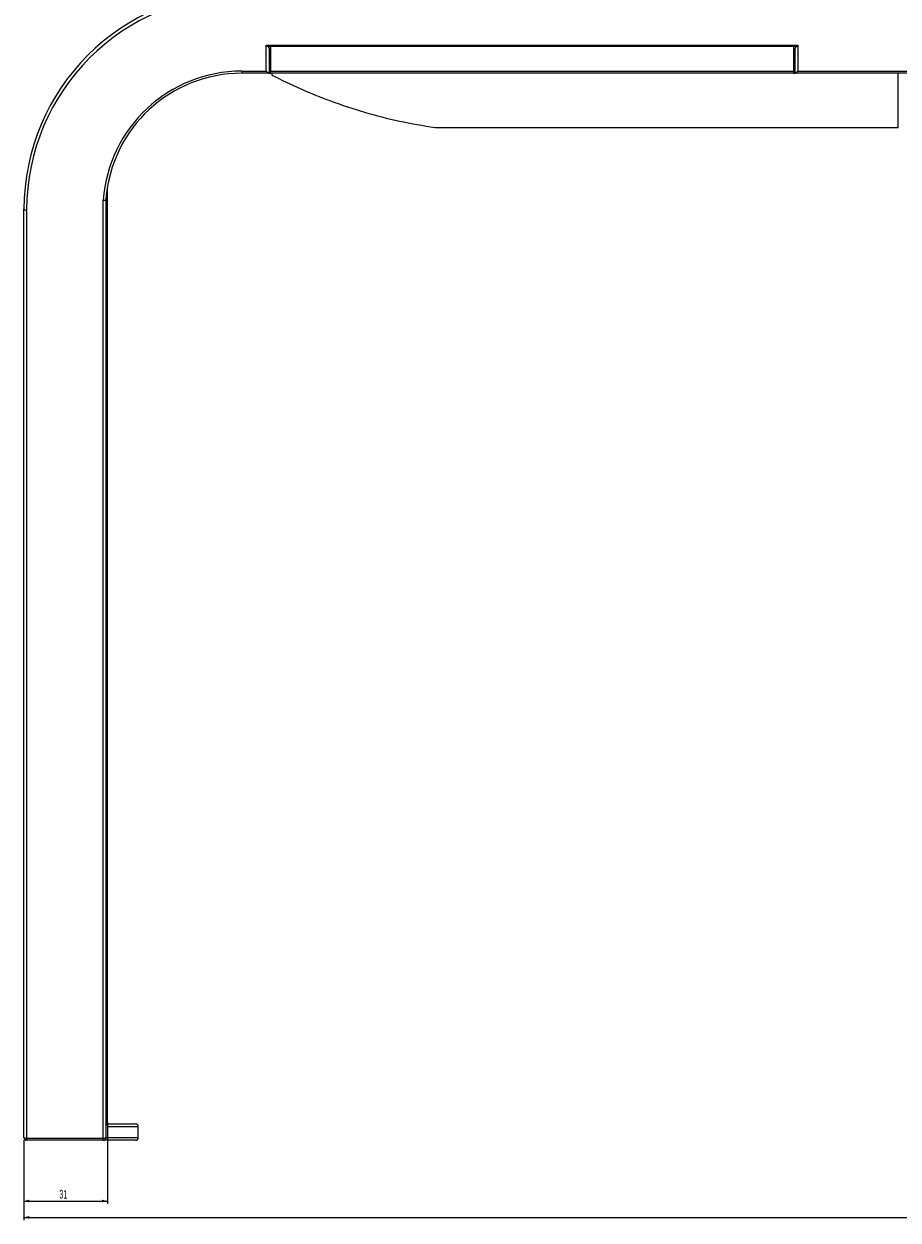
# Model space of a CAD drawing. Header units: millimetres. Extents: x 105 to 2940, y 116 to 1558.
# Tile 8 of 38: x 105 to 426, y 771 to 1211. Entities that reach past the tile are written whole.
import ezdxf

# ---------------------------------------------------------------- set-up
doc = ezdxf.new("R2010")
doc.units = ezdxf.units.MM
doc.layers.add('FORMAT', color=7, linetype='Continuous')
doc.styles.add('SLDTEXTSTYLE0', font='TXT', dxfattribs={"width": 0.605})
doc.dimstyles.new('SLDDIMSTYLE0', dxfattribs={"dimtxt": 3.081982, "dimasz": 2, "dimexe": 0, "dimexo": 0.0625, "dimgap": 0.770496, "dimtad": 1, "dimdec": 0, "dimrnd": 1e-09, "dimzin": 12, "dimdsep": 46, "dimtxsty": 'SLDTEXTSTYLE0', "dimsah": 1, "dimcen": 0.09, "dimadec": 0, "dimazin": 3, "dimtfac": 1, "dimtofl": 0, "dimtmove": 0, "dimatfit": 3, "dimfxl": 1, "dimfrac": 2, "dimtolj": 1, "dimtzin": 12, "dimarcsym": 0})
doc.dimstyles.new('SLDDIMSTYLE1', dxfattribs={"dimtxt": 3.081982, "dimasz": 2, "dimexe": 0, "dimexo": 0.0625, "dimgap": 0.770496, "dimtad": 1, "dimrnd": 1e-09, "dimzin": 12, "dimdsep": 46, "dimtxsty": 'SLDTEXTSTYLE0', "dimsah": 1, "dimcen": 0.09, "dimadec": 0, "dimazin": 3, "dimtfac": 1, "dimtofl": 0, "dimtmove": 0, "dimatfit": 3, "dimfxl": 1, "dimfrac": 2, "dimtolj": 1, "dimtzin": 12, "dimarcsym": 0})

# ---------------------------------------------------------------- blocks, each defined once
blk = doc.blocks.new('_D_1')
at = {"layer": 'FORMAT'}
for p, q in [((104.76, 800.52), (104.76, 771.2)), ((2124.76, 800.52), (2124.76, 771.2)), ((104.76, 772.19), (2124.76, 772.19))]:
    blk.add_line(p, q, dxfattribs=at)
for points in [[(104.76, 772.19), (106.76, 771.69), (106.76, 772.69)], [(2124.76, 772.19), (2122.76, 772.69), (2122.76, 771.69)]]:
    blk.add_solid(points, dxfattribs=at)
at = {"layer": 'FORMAT', "insert": (1110.06, 776.28), "char_height": 3.175, "attachment_point": 1, "style": 'SLDTEXTSTYLE0'}
blk.add_mtext('2020', dxfattribs=at)
blk = doc.blocks.new('_D_3')
at = {"layer": 'FORMAT'}
for p, q in [((135.42, 805.96), (135.42, 777.2)), ((104.76, 800.52), (104.76, 777.2)), ((104.76, 778.19), (135.42, 778.19))]:
    blk.add_line(p, q, dxfattribs=at)
for points in [[(104.76, 778.19), (106.76, 777.69), (106.76, 778.69)], [(135.42, 778.19), (133.42, 778.69), (133.42, 777.69)]]:
    blk.add_solid(points, dxfattribs=at)
at = {"layer": 'FORMAT', "insert": (117.74, 782.28), "char_height": 3.175, "attachment_point": 1, "style": 'SLDTEXTSTYLE0'}
blk.add_mtext('31', dxfattribs=at)

msp = doc.modelspace()

# ---------------------------------------------------------------- linework, layer by layer
at = {"color": 7, "linetype": 'Continuous', "lineweight": 25}
for p, q in [((193.76, 1202.737), (388.96, 1202.737)), ((193.76, 1193.248), (193.76, 1202.737)), ((194.76, 1201.63), (194.76, 1192.507)), ((195.36, 1202.357), (195.36, 1193.248)), ((387.36, 1202.357), (195.36, 1202.357)), ((387.36, 1202.357), (387.36, 1193.248)), ((387.96, 1192.507), (387.96, 1201.63)), ((388.96, 1202.737), (388.96, 1193.248)), ((195.36, 1197.507), (194.76, 1197.507)), ((387.96, 1197.507), (387.36, 1197.507)), ((184.76, 1193.248), (193.76, 1193.248)), ((184.76, 1193.248), (184.76, 1192.507)), ((194.726, 1192.507), (184.76, 1192.507)), ((194.76, 1192.507), (194.726, 1192.507)), ((194.76, 1192.507), (195.36, 1192.507)), ((195.36, 1193.248), (387.36, 1193.248)), ((195.36, 1192.507), (195.36, 1193.248)), ((387.36, 1192.507), (195.36, 1192.507)), ((195.76, 1192.507), (195.76, 1191.826)), ((387.36, 1193.248), (387.36, 1192.507)), ((387.36, 1192.507), (387.96, 1192.507)), ((387.994, 1192.507), (387.96, 1192.507)), ((2044.76, 1192.507), (387.994, 1192.507)), ((388.96, 1193.248), (2044.76, 1193.248)), ((425.76, 1172.507), (425.76, 1192.507)), ((255.76, 1172.507), (425.76, 1172.507)), ((135.422, 806.955), (135.422, 1150.615)), ((135.431, 806.99), (135.431, 1150.669)), ((104.76, 801.507), (104.76, 1142.507)), ((133.888, 801.248), (133.888, 1145.862)), ((134.879, 1146.052), (134.879, 801.472)), ((105.76, 1142.248), (105.76, 801.248)), ((135.431, 806.99), (135.422, 806.955)), ((146.76, 801.507), (146.76, 805.507)), ((105.76, 801.248), (133.888, 801.248)), ((105.76, 801.248), (105.76, 800.507)), ((133.888, 800.507), (105.76, 800.507)), ((133.888, 800.507), (133.888, 801.248))]:
    msp.add_line(p, q, dxfattribs=at)
at = {"color": 8, "linetype": 'Continuous', "lineweight": 25}
for p, q in [((195.36, 1202.13), (194.467, 1202.13)), ((388.253, 1202.13), (387.36, 1202.13))]:
    msp.add_line(p, q, dxfattribs=at)
at = {"color": 7, "linetype": 'Continuous', "lineweight": 25, "flags": 128}
msp.add_lwpolyline([(135.438, 806.561), (135.565, 806.527), (135.76, 806.507)], dxfattribs=at)
at = {"color": 7, "linetype": 'Continuous', "lineweight": 25}
for centre, radius, start, end in [((184.76, 1142.507), 80, 90, 180), ((184.76, 1142.248), 79, 90, 180), ((184.76, 1142.248), 51, 90, 175.93749), ((184.76, 1142.507), 50, 90, 175.79021), ((105.527, 1143.408), 1.183, 229.60264, 281.37551), ((145.76, 805.507), 1, 0.02331, 89.99996), ((105.527, 802.408), 1.183, 229.605, 281.37466), ((105.76, 801.507), 1, 180, 270), ((134.079, 802.708), 1.472, 262.53388, 302.90723), ((133.884, 801.503), 0.995, 270.23847, 358.24547), ((145.76, 801.507), 1, 270, 0.69067)]:
    msp.add_arc(centre, radius, start, end, dxfattribs=at)
at = {"color": 8, "linetype": 'Continuous', "lineweight": 25}
msp.add_arc((134.613, 805.507), 1.008, 358.06789, 27.60599, dxfattribs=at)
at = {"color": 7, "linetype": 'Continuous', "lineweight": 25}
for centre, major_axis, ratio, start_param, end_param in [((193.76, 1202.996), (0.991, -0.991), 0.1316525, 4.8432887, 5.6286868), ((193.76, 1201.63), (1, 0), 0.7071068, 0, 0.7853982), ((388.96, 1201.63), (1, 0), 0.7071068, 2.3561945, 3.1415927), ((388.96, 1202.996), (0.991, 0.991), 0.1316525, 3.7960911, 4.5814893), ((193.76, 1193.507), (0.991, -0.991), 0.1316525, 4.8432887, 6.1522856), ((388.96, 1193.507), (0.991, 0.991), 0.1316525, 3.2724923, 4.5814893)]:
    msp.add_ellipse(centre, major_axis=major_axis, ratio=ratio, start_param=start_param, end_param=end_param, dxfattribs=at)
for points, knots in [([(195.76, 1191.826), (199.297, 1190.08), (206.359, 1186.594), (217.747, 1182.034), (229.827, 1178.051), (242.651, 1174.732), (251.377, 1173.251), (255.76, 1172.507)], [0, 0, 0, 0, 0.186886, 0.3730615, 0.580734, 0.7893904, 1, 1, 1, 1]), ([(133.888, 1145.862), (133.896, 1145.861), (133.925, 1145.86), (134.065, 1145.858), (134.307, 1145.866), (134.589, 1145.906), (134.8, 1145.97), (134.853, 1146.025), (134.879, 1146.052)], [0, 0, 0, 0, 0.0169097, 0.0597672, 0.2949715, 0.5300327, 0.7650302, 1, 1, 1, 1]), ([(134.895, 1146.178), (134.894, 1146.16), (134.891, 1146.124), (134.886, 1146.083), (134.882, 1146.06), (134.88, 1146.054), (134.879, 1146.052)], [0, 0, 0, 0, 0.3525468, 0.7076852, 0.8814352, 1, 1, 1, 1]), ([(135.422, 806.955), (135.424, 806.771), (135.429, 806.374), (135.47, 805.888), (135.535, 805.54), (135.591, 805.495), (135.62, 805.473)], [0, 0, 0, 0, 0.2226536, 0.4807028, 0.7403512, 1, 1, 1, 1]), ([(135.498, 805.931), (135.497, 805.933), (135.496, 805.937), (135.477, 806.037), (135.453, 806.261), (135.433, 806.594), (135.433, 806.877), (135.434, 806.997)], [0, 0, 0, 0, 0.0906008, 0.2488401, 0.4756732, 0.7792776, 1, 1, 1, 1]), ([(135.511, 806.565), (135.496, 806.7), (135.463, 807.013), (135.434, 807.542), (135.434, 807.881), (135.434, 808.019)], [0, 0, 0, 0, 0.31197985, 0.72119255, 1, 1, 1, 1]), ([(135.443, 806.507), (136.863, 806.507), (139.99, 806.507), (143.148, 806.507), (145.355, 806.507), (145.625, 806.507), (145.76, 806.507)], [0, 0, 0, 0, 0.21655088, 0.47708183, 0.73840775, 1, 1, 1, 1]), ([(145.687, 800.507), (145.697, 800.507), (145.731, 800.507), (144.832, 800.507), (143.084, 800.507), (140.711, 800.507), (137.967, 800.507), (135.248, 800.507), (133.888, 800.507)], [0, 0, 0, 0, 0.0871223, 0.301656, 0.5163614, 0.6371035, 0.8184999, 1, 1, 1, 1])]:
    msp.add_open_spline(points, degree=3, knots=knots, dxfattribs=at)
at = {"color": 8, "linetype": 'Continuous', "lineweight": 25}
for points, knots in [([(146.756, 805.507), (146.757, 805.507), (146.787, 805.507), (146.691, 805.505), (146.518, 805.501), (145.264, 805.494), (142.75, 805.486), (139.521, 805.48), (136.92, 805.475), (135.62, 805.473)], [0, 0, 0, 0, 0.0015333, 0.0314251, 0.1509957, 0.3901579, 0.6295432, 0.8147198, 1, 1, 1, 1]), ([(134.879, 801.472), (134.966, 801.472), (135.403, 801.473), (136.333, 801.474), (137.932, 801.477), (140.048, 801.481), (142.117, 801.485), (144.347, 801.491), (145.706, 801.496), (146.462, 801.501), (146.772, 801.505), (146.708, 801.507), (146.687, 801.507)], [0, 0, 0, 0, 0.0110756, 0.055378, 0.1218314, 0.2326019, 0.380275, 0.4984716, 0.7348724, 0.8238224, 0.9424579, 1, 1, 1, 1])]:
    msp.add_open_spline(points, degree=3, knots=knots, dxfattribs=at)

# ---------------------------------------------------------------- dimensions: what is measured, and where the dimension line sits
at = {"layer": 'FORMAT'}
for base, p2, dimstyle, picture, middle in [((135.422, 778.187), (135.422, 806.955), 'SLDDIMSTYLE0', '_D_3', (120.091, 778.187)), ((2124.76, 772.187), (2124.76, 801.507), 'SLDDIMSTYLE1', '_D_1', (1114.76, 772.187))]:
    dim = msp.add_linear_dim(base=base, p1=(104.76, 801.507), p2=p2, dimstyle=dimstyle, dxfattribs=at)
    dim.commit()
    dim.dimension.update_dxf_attribs({"geometry": picture, "text_midpoint": middle, "dimtype": 160})

doc.saveas('drawing.dxf')
